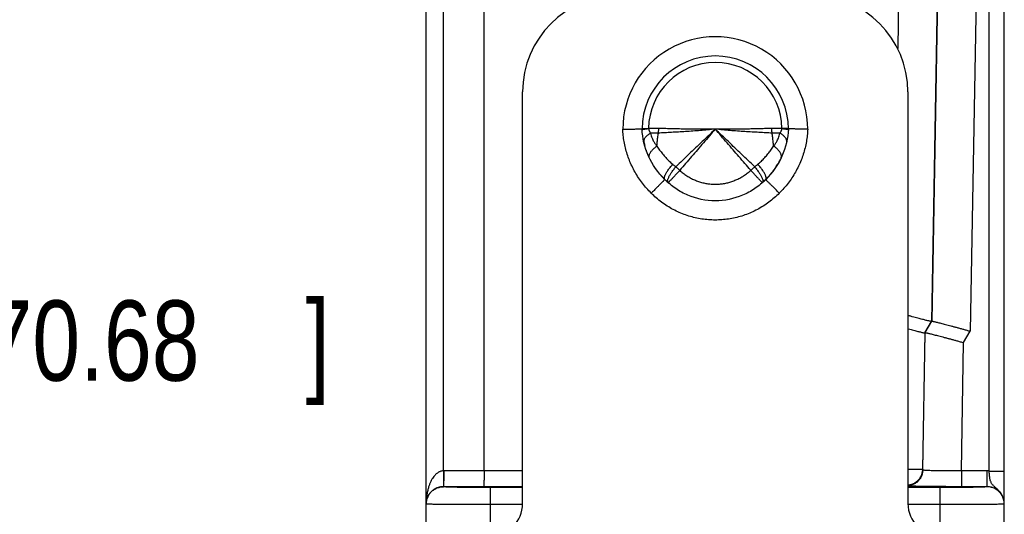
# Model space of a CAD drawing. Header units: inches. Extents: x 0.2 to 16.8, y 0.1 to 10.8.
# Tile 21 of 22: x 8.269 to 9.802, y 8.588 to 9.358. Entities that reach past the tile are written whole.
import ezdxf

# ---------------------------------------------------------------- set-up
doc = ezdxf.new("R2010")
doc.units = ezdxf.units.IN
doc.header["$LTSCALE"] = 0.935
doc.header["$MEASUREMENT"] = 0
doc.layers.get('0').update_dxf_attribs({"linetype": 'CONTINUOUS'})
doc.layers.add('DIMENSIONS', color=7, linetype='CONTINUOUS')
doc.styles.get("Standard").update_dxf_attribs({"font": 'txt', "width": 0.8})
doc.dimstyles.new('DIMSTYLE_1', dxfattribs={"dimtxt": 0.125, "dimasz": 0.18, "dimexe": 0.18, "dimexo": 0.0625, "dimgap": 0.09, "dimtad": 0, "dimtih": 1, "dimtoh": 1, "dimdec": 3, "dimzin": 4, "dimdsep": 46, "dimtxsty": 'STANDARD', "dimblk": '_FILLED', "dimblk1": '_FILLED', "dimblk2": '_FILLED', "dimcen": 0.09, "dimadec": 0, "dimazin": 0, "dimtp": 0.01, "dimtm": 0.01, "dimtfac": 1, "dimtdec": 3, "dimtofl": 0, "dimtmove": 0, "dimatfit": 3, "dimldrblk": '_FILLED', "dimfxl": 1, "dimtolj": 1, "dimtzin": 4, "dimarcsym": 0})

# ---------------------------------------------------------------- blocks, each defined once
blk = doc.blocks.new('_FILLED')
at = {"color": 0, "linetype": 'BYBLOCK'}
blk.add_solid([(0, 0), (-1, 0.1736), (-1, -0.1736)], dxfattribs=at)
blk = doc.blocks.new('*D5')
at = {"layer": 'DIMENSIONS', "color": 2, "linetype": 'CONTINUOUS'}
for p, q in [((8.9301, 10.2785), (8.0273, 10.2785)), ((8.1523, 10.2785), (8.1523, 8.9833)), ((8.1523, 7.4958), (8.1523, 8.7333)), ((8.9398, 7.4958), (8.0273, 7.4958))]:
    blk.add_line(p, q, dxfattribs=at)
at = {"layer": 'DIMENSIONS', "color": 2, "linetype": 'CONTINUOUS', "xscale": 0.18, "yscale": 0.18, "zscale": 0.18}
for p, rotation in [((8.1523, 10.2785), 90), ((8.1523, 7.4958), 270)]:
    blk.add_blockref('_FILLED', p, dxfattribs=dict(at, rotation=rotation))
at = {"layer": 'DIMENSIONS', "color": 2, "linetype": 'CONTINUOUS', "width": 0.8}
for s, p in [('2.783', (7.4898, 8.7958)), ('[', (8.1148, 8.7958)), ('70.68', (8.2148, 8.7958)), (']', (8.7148, 8.7958))]:
    blk.add_text(s, height=0.125, dxfattribs=at).set_placement(p)

msp = doc.modelspace()

# ---------------------------------------------------------------- linework, layer by layer
at = {"color": 7, "linetype": 'CONTINUOUS'}
for p, q in [((9.7787, 8.6552), (9.7787, 10.2785)), ((9.8023, 8.6038), (9.8023, 10.2549)), ((8.9023, 8.5703), (8.9023, 10.2515)), ((9.652, 10.2147), (9.6363, 9.3128)), ((9.712, 10.2147), (9.6888, 8.8881)), ((8.9291, 8.6553), (8.9291, 10.2048)), ((8.9923, 8.6553), (8.9923, 10.2048)), ((9.7124, 10.2049), (9.6894, 8.8885)), ((9.7724, 10.2048), (9.7492, 8.873)), ((9.0523, 8.6045), (9.0523, 9.2455)), ((9.6523, 9.2455), (9.6523, 8.6045)), ((9.6785, 8.8702), (9.6888, 8.8881)), ((9.6791, 8.8707), (9.6894, 8.8885)), ((9.6894, 8.8885), (9.6888, 8.8881)), ((9.6785, 8.8702), (9.6748, 8.6574)), ((9.6754, 8.6568), (9.6791, 8.8707)), ((9.6791, 8.8707), (9.6785, 8.8702)), ((9.7388, 8.8551), (9.7492, 8.873)), ((9.7354, 8.6553), (9.7388, 8.8551)), ((9.0523, 8.6553), (8.9295, 8.6553)), ((9.6754, 8.6568), (9.6748, 8.6574)), ((9.7753, 8.6553), (9.7354, 8.6553)), ((9.7354, 8.6553), (9.7354, 8.6308)), ((9.7753, 8.6553), (9.7753, 8.6307)), ((8.9293, 8.6307), (8.9293, 8.6308)), ((9.0523, 8.6308), (8.9293, 8.6308)), ((9.7753, 8.6308), (9.7354, 8.6308)), ((9.0023, 8.5695), (9.0023, 8.6294)), ((9.0523, 8.6294), (9.0023, 8.6294)), ((9.7023, 8.6294), (9.6523, 8.6294)), ((9.7023, 8.5695), (9.7023, 8.6294)), ((9.0522, 8.6029), (9.0023, 8.6029)), ((9.7023, 8.6029), (9.6524, 8.6029)), ((9.8023, 7.5956), (9.8023, 8.6037))]:
    msp.add_line(p, q, dxfattribs=at)
for centre, radius, start, end in [((9.2023, 9.2455), 0.15, 90, 180), ((9.5023, 9.2455), 0.15, 0, 90), ((9.3523, 9.1875), 0.1439, 359.9465, 180.0535), ((9.3523, 9.1875), 0.1139, 0.1866, 179.8134), ((9.3523, 9.1875), 0.1038, 0.6031, 179.3969), ((9.0023, 8.6045), 0.05, 270, 360), ((9.7023, 8.6045), 0.05, 180, 270)]:
    msp.add_arc(centre, radius, start, end, dxfattribs=at)
for points, knots in [([(9.2084, 9.1874), (9.2094, 9.1874), (9.2115, 9.1875), (9.2146, 9.1875), (9.2176, 9.1876), (9.2205, 9.1876), (9.2233, 9.1877), (9.226, 9.1877), (9.2284, 9.1877), (9.2306, 9.1878), (9.2326, 9.1878), (9.2343, 9.1878), (9.2357, 9.1879), (9.2368, 9.1879), (9.2376, 9.1879), (9.2381, 9.1879), (9.2384, 9.1879), (9.2384, 9.1879)], [0, 0, 0, 0, 0.104174, 0.207271, 0.30817, 0.405861, 0.499181, 0.586872, 0.668283, 0.742607, 0.808584, 0.865678, 0.913391, 0.950945, 0.978076, 0.994518, 1, 1, 1, 1]), ([(9.2526, 9.0878), (9.2501, 9.0902), (9.2454, 9.0953), (9.2388, 9.1033), (9.2328, 9.1117), (9.2274, 9.1205), (9.2226, 9.1296), (9.2185, 9.139), (9.2151, 9.1485), (9.2124, 9.1582), (9.2103, 9.168), (9.209, 9.1777), (9.2085, 9.1842), (9.2084, 9.1874)], [0, 0, 0, 0, 0.092619, 0.185695, 0.278766, 0.37138, 0.463307, 0.554697, 0.645642, 0.735918, 0.825248, 0.91336, 1, 1, 1, 1]), ([(9.2384, 9.1879), (9.2385, 9.1879), (9.2387, 9.188), (9.2392, 9.1881), (9.24, 9.1882), (9.2411, 9.1883), (9.2426, 9.1884), (9.2443, 9.1884), (9.2463, 9.1886), (9.2478, 9.1886), (9.2485, 9.1886)], [0, 0, 0, 0, 0.018131, 0.068103, 0.149979, 0.263381, 0.407131, 0.579205, 0.77764, 1, 1, 1, 1]), ([(9.2738, 9.109), (9.2633, 9.1194), (9.2459, 9.1442), (9.2389, 9.1735), (9.2384, 9.1879)], [0, 0, 0, 0, 0.499896, 1, 1, 1, 1]), ([(9.2385, 9.1868), (9.2385, 9.1868), (9.2387, 9.187), (9.2392, 9.1871), (9.24, 9.1873), (9.2412, 9.1875), (9.2426, 9.1877), (9.2443, 9.1879), (9.2464, 9.1881), (9.2478, 9.1883), (9.2485, 9.1883)], [0, 0, 0, 0, 0.01705, 0.068556, 0.151304, 0.264895, 0.408246, 0.579841, 0.777812, 1, 1, 1, 1]), ([(9.2485, 9.1886), (9.2485, 9.1886), (9.2485, 9.1885), (9.2485, 9.1884), (9.2485, 9.1884), (9.2485, 9.1883)], [0, 0, 0, 0, 0.333382, 0.66566, 1, 1, 1, 1]), ([(9.2644, 9.1884), (9.2626, 9.1884), (9.259, 9.1884), (9.2537, 9.1884), (9.2502, 9.1883), (9.2485, 9.1883)], [0, 0, 0, 0, 0.34346, 0.676953, 1, 1, 1, 1]), ([(9.2485, 9.1883), (9.2486, 9.188), (9.2487, 9.1874), (9.2489, 9.1865), (9.2492, 9.1855), (9.2497, 9.1844), (9.2502, 9.1834), (9.2509, 9.1823), (9.2514, 9.1816), (9.2517, 9.1813)], [0, 0, 0, 0, 0.116328, 0.240325, 0.372857, 0.514754, 0.666732, 0.828762, 1, 1, 1, 1]), ([(9.2638, 9.1812), (9.2639, 9.182), (9.2641, 9.1836), (9.2643, 9.186), (9.2644, 9.1876), (9.2644, 9.1884)], [0, 0, 0, 0, 0.330815, 0.664654, 1, 1, 1, 1]), ([(9.3523, 9.1875), (9.3484, 9.1871), (9.3407, 9.1863), (9.3292, 9.1853), (9.3177, 9.1844), (9.3063, 9.1837), (9.2952, 9.183), (9.2844, 9.1824), (9.2739, 9.1818), (9.2671, 9.1814), (9.2638, 9.1812)], [0, 0, 0, 0, 0.131421, 0.262394, 0.392679, 0.521306, 0.647266, 0.769624, 0.887492, 1, 1, 1, 1]), ([(9.3523, 9.1875), (9.3489, 9.1874), (9.342, 9.1873), (9.3318, 9.1872), (9.3216, 9.1873), (9.3115, 9.1874), (9.3016, 9.1876), (9.2919, 9.1879), (9.2824, 9.1881), (9.2733, 9.1883), (9.2673, 9.1884), (9.2644, 9.1884)], [0, 0, 0, 0, 0.116874, 0.233328, 0.349376, 0.464369, 0.577599, 0.688393, 0.796128, 0.900197, 1, 1, 1, 1]), ([(9.3523, 9.1875), (9.3455, 9.181), (9.3318, 9.168), (9.3114, 9.1485), (9.2977, 9.1354), (9.2909, 9.1289)], [0, 0, 0, 0, 0.332578, 0.666952, 1, 1, 1, 1]), ([(9.3523, 9.1875), (9.3462, 9.1804), (9.3339, 9.1661), (9.3154, 9.1448), (9.3031, 9.1305), (9.297, 9.1234)], [0, 0, 0, 0, 0.333463, 0.667207, 1, 1, 1, 1]), ([(9.4402, 9.1884), (9.4373, 9.1884), (9.4313, 9.1883), (9.4222, 9.1881), (9.4127, 9.1879), (9.403, 9.1876), (9.3931, 9.1874), (9.383, 9.1873), (9.3728, 9.1872), (9.3626, 9.1873), (9.3557, 9.1874), (9.3523, 9.1875)], [0, 0, 0, 0, 0.099802, 0.203872, 0.311607, 0.422401, 0.535631, 0.650624, 0.766672, 0.883126, 1, 1, 1, 1]), ([(9.4137, 9.1289), (9.4069, 9.1354), (9.3932, 9.1485), (9.3728, 9.168), (9.3591, 9.181), (9.3523, 9.1875)], [0, 0, 0, 0, 0.333054, 0.667434, 1, 1, 1, 1]), ([(9.4408, 9.1812), (9.4375, 9.1814), (9.4307, 9.1818), (9.4202, 9.1824), (9.4094, 9.183), (9.3983, 9.1837), (9.3869, 9.1844), (9.3754, 9.1853), (9.3639, 9.1863), (9.3562, 9.1871), (9.3523, 9.1875)], [0, 0, 0, 0, 0.112508, 0.230376, 0.352734, 0.478694, 0.60732, 0.737605, 0.868579, 1, 1, 1, 1]), ([(9.4076, 9.1234), (9.4015, 9.1305), (9.3892, 9.1448), (9.3707, 9.1661), (9.3584, 9.1804), (9.3523, 9.1875)], [0, 0, 0, 0, 0.332793, 0.666537, 1, 1, 1, 1]), ([(9.4662, 9.1879), (9.4657, 9.1735), (9.4587, 9.1442), (9.4413, 9.1194), (9.4308, 9.109)], [0, 0, 0, 0, 0.500104, 1, 1, 1, 1]), ([(9.4561, 9.1883), (9.4544, 9.1883), (9.4509, 9.1884), (9.4456, 9.1884), (9.442, 9.1884), (9.4402, 9.1884)], [0, 0, 0, 0, 0.323187, 0.656742, 1, 1, 1, 1]), ([(9.4408, 9.1812), (9.4407, 9.182), (9.4405, 9.1836), (9.4403, 9.186), (9.4402, 9.1876), (9.4402, 9.1884)], [0, 0, 0, 0, 0.33084, 0.664667, 1, 1, 1, 1]), ([(9.4962, 9.1874), (9.4961, 9.1842), (9.4956, 9.1777), (9.4943, 9.168), (9.4922, 9.1582), (9.4895, 9.1485), (9.4861, 9.1389), (9.4819, 9.1295), (9.4772, 9.1205), (9.4718, 9.1117), (9.4658, 9.1033), (9.4592, 9.0953), (9.4545, 9.0902), (9.452, 9.0878)], [0, 0, 0, 0, 0.086375, 0.174605, 0.264256, 0.354872, 0.445989, 0.537461, 0.629394, 0.72179, 0.814483, 0.907281, 1, 1, 1, 1]), ([(9.4529, 9.1813), (9.4532, 9.1816), (9.4537, 9.1823), (9.4544, 9.1834), (9.4549, 9.1844), (9.4554, 9.1855), (9.4557, 9.1865), (9.4559, 9.1874), (9.456, 9.188), (9.4561, 9.1883)], [0, 0, 0, 0, 0.171262, 0.333251, 0.485184, 0.62707, 0.759541, 0.883571, 1, 1, 1, 1]), ([(9.4561, 9.1883), (9.4561, 9.1884), (9.4561, 9.1884), (9.4561, 9.1885), (9.4561, 9.1886), (9.4561, 9.1886)], [0, 0, 0, 0, 0.331831, 0.667344, 1, 1, 1, 1]), ([(9.4662, 9.1879), (9.4661, 9.1879), (9.4659, 9.188), (9.4654, 9.1881), (9.4646, 9.1882), (9.4635, 9.1883), (9.462, 9.1884), (9.4603, 9.1885), (9.4583, 9.1886), (9.4568, 9.1886), (9.4561, 9.1886)], [0, 0, 0, 0, 0.017607, 0.067649, 0.149592, 0.263063, 0.40689, 0.579058, 0.777671, 1, 1, 1, 1]), ([(9.4561, 9.1883), (9.4568, 9.1883), (9.4582, 9.1881), (9.4603, 9.1879), (9.462, 9.1877), (9.4634, 9.1875), (9.4646, 9.1873), (9.4654, 9.1871), (9.4659, 9.187), (9.4661, 9.1868), (9.4661, 9.1868)], [0, 0, 0, 0, 0.222171, 0.420142, 0.591731, 0.735065, 0.848631, 0.931345, 0.982811, 1, 1, 1, 1]), ([(9.4962, 9.1874), (9.4952, 9.1874), (9.4931, 9.1873), (9.49, 9.1875), (9.487, 9.1875), (9.4841, 9.1876), (9.4813, 9.1876), (9.4787, 9.1877), (9.4762, 9.1877), (9.474, 9.1878), (9.472, 9.1878), (9.4703, 9.1878), (9.4689, 9.1879), (9.4678, 9.1879), (9.467, 9.1879), (9.4665, 9.1879), (9.4662, 9.1879), (9.4662, 9.1879)], [0, 0, 0, 0, 0.104121, 0.207185, 0.308054, 0.405736, 0.499067, 0.586775, 0.668204, 0.742544, 0.808537, 0.865644, 0.913369, 0.950933, 0.97807, 0.994517, 1, 1, 1, 1]), ([(9.2517, 9.1813), (9.2509, 9.1808), (9.2494, 9.1799), (9.2473, 9.1784), (9.2454, 9.1768), (9.2439, 9.1753), (9.2426, 9.1736), (9.2417, 9.172), (9.2411, 9.1704), (9.2409, 9.1691), (9.241, 9.1683), (9.241, 9.168)], [0, 0, 0, 0, 0.154796, 0.300018, 0.434796, 0.558629, 0.671471, 0.773869, 0.867134, 0.95349, 1, 1, 1, 1]), ([(9.2517, 9.1813), (9.252, 9.1799), (9.2526, 9.1773), (9.2538, 9.1738), (9.2551, 9.1708), (9.2564, 9.1682), (9.2577, 9.166), (9.259, 9.1641), (9.2603, 9.1625), (9.2612, 9.1616), (9.2616, 9.1612)], [0, 0, 0, 0, 0.187397, 0.350404, 0.493319, 0.619486, 0.731639, 0.831645, 0.920802, 1, 1, 1, 1]), ([(9.2638, 9.1812), (9.2626, 9.1811), (9.2599, 9.181), (9.2559, 9.181), (9.2531, 9.1812), (9.2517, 9.1813)], [0, 0, 0, 0, 0.313578, 0.647858, 1, 1, 1, 1]), ([(9.2616, 9.1612), (9.2617, 9.1635), (9.2621, 9.1679), (9.2628, 9.1745), (9.2634, 9.179), (9.2638, 9.1812)], [0, 0, 0, 0, 0.330776, 0.664202, 1, 1, 1, 1]), ([(9.4529, 9.1813), (9.4515, 9.1812), (9.4487, 9.181), (9.4447, 9.181), (9.442, 9.1811), (9.4408, 9.1812)], [0, 0, 0, 0, 0.352128, 0.686402, 1, 1, 1, 1]), ([(9.443, 9.1612), (9.4429, 9.1635), (9.4425, 9.1679), (9.4418, 9.1745), (9.4412, 9.179), (9.4408, 9.1812)], [0, 0, 0, 0, 0.330776, 0.664201, 1, 1, 1, 1]), ([(9.443, 9.1612), (9.4434, 9.1616), (9.4443, 9.1625), (9.4456, 9.1641), (9.4469, 9.166), (9.4482, 9.1682), (9.4495, 9.1708), (9.4508, 9.1738), (9.452, 9.1773), (9.4526, 9.1799), (9.4529, 9.1813)], [0, 0, 0, 0, 0.079122, 0.168224, 0.268212, 0.38037, 0.506553, 0.649497, 0.812549, 1, 1, 1, 1]), ([(9.4636, 9.168), (9.4636, 9.1683), (9.4637, 9.1691), (9.4635, 9.1704), (9.4629, 9.172), (9.462, 9.1736), (9.4607, 9.1753), (9.4592, 9.1768), (9.4573, 9.1784), (9.4552, 9.1799), (9.4537, 9.1808), (9.4529, 9.1813)], [0, 0, 0, 0, 0.046391, 0.13275, 0.226019, 0.328423, 0.441274, 0.56512, 0.699914, 0.845153, 1, 1, 1, 1]), ([(9.2495, 9.1432), (9.2495, 9.1435), (9.2493, 9.1442), (9.2492, 9.1454), (9.2494, 9.147), (9.25, 9.1486), (9.2508, 9.1504), (9.252, 9.1522), (9.2534, 9.154), (9.2551, 9.1558), (9.2571, 9.1577), (9.2593, 9.1595), (9.2608, 9.1607), (9.2616, 9.1612)], [0, 0, 0, 0, 0.032606, 0.095103, 0.163275, 0.238881, 0.322926, 0.415804, 0.517451, 0.627458, 0.745157, 0.869674, 1, 1, 1, 1]), ([(9.2616, 9.1612), (9.2629, 9.1591), (9.2657, 9.1549), (9.2702, 9.1489), (9.2752, 9.1432), (9.2805, 9.1377), (9.2842, 9.1344), (9.2862, 9.1328)], [0, 0, 0, 0, 0.197404, 0.397124, 0.598371, 0.799847, 1, 1, 1, 1]), ([(9.4184, 9.1328), (9.4204, 9.1344), (9.4241, 9.1377), (9.4294, 9.1432), (9.4344, 9.1489), (9.4389, 9.1549), (9.4417, 9.1591), (9.443, 9.1612)], [0, 0, 0, 0, 0.200283, 0.401631, 0.602806, 0.802643, 1, 1, 1, 1]), ([(9.4551, 9.1432), (9.4551, 9.1435), (9.4553, 9.1442), (9.4554, 9.1454), (9.4552, 9.147), (9.4546, 9.1486), (9.4538, 9.1504), (9.4526, 9.1522), (9.4512, 9.154), (9.4495, 9.1558), (9.4475, 9.1577), (9.4453, 9.1595), (9.4438, 9.1607), (9.443, 9.1612)], [0, 0, 0, 0, 0.032788, 0.09528, 0.163445, 0.239045, 0.323081, 0.415946, 0.517577, 0.627567, 0.745244, 0.869738, 1, 1, 1, 1]), ([(9.2738, 9.109), (9.2736, 9.1093), (9.2732, 9.1098), (9.273, 9.1108), (9.273, 9.1121), (9.2733, 9.1135), (9.2739, 9.1152), (9.2747, 9.117), (9.2757, 9.119), (9.277, 9.1211), (9.2785, 9.1233), (9.2802, 9.1256), (9.282, 9.128), (9.284, 9.1304), (9.2854, 9.132), (9.2862, 9.1328)], [0, 0, 0, 0, 0.032144, 0.068666, 0.112486, 0.165098, 0.227044, 0.298291, 0.378447, 0.466869, 0.562733, 0.665084, 0.772857, 0.884902, 1, 1, 1, 1]), ([(9.2786, 9.1045), (9.2785, 9.1046), (9.2783, 9.105), (9.2781, 9.1058), (9.2781, 9.1069), (9.2783, 9.1082), (9.2787, 9.1097), (9.2794, 9.1114), (9.2802, 9.1132), (9.2813, 9.1152), (9.2825, 9.1173), (9.2839, 9.1196), (9.2855, 9.1218), (9.2872, 9.1242), (9.289, 9.1266), (9.2903, 9.1281), (9.2909, 9.1289)], [0, 0, 0, 0, 0.016485, 0.048391, 0.087029, 0.133715, 0.18893, 0.252671, 0.324633, 0.404307, 0.491031, 0.58402, 0.682396, 0.785203, 0.891424, 1, 1, 1, 1]), ([(9.297, 9.1234), (9.2963, 9.1227), (9.295, 9.1212), (9.293, 9.119), (9.291, 9.1168), (9.2892, 9.1148), (9.2874, 9.1129), (9.2858, 9.1112), (9.2843, 9.1096), (9.283, 9.1082), (9.2818, 9.107), (9.2808, 9.106), (9.2801, 9.1052), (9.2795, 9.1046), (9.2791, 9.1044), (9.2789, 9.1042), (9.2789, 9.1042)], [0, 0, 0, 0, 0.115938, 0.229321, 0.338869, 0.443364, 0.541657, 0.632675, 0.715438, 0.789061, 0.852755, 0.905836, 0.947743, 0.978053, 0.996508, 1, 1, 1, 1]), ([(9.2862, 9.1328), (9.2867, 9.1323), (9.2877, 9.1314), (9.2893, 9.1301), (9.2904, 9.1293), (9.2909, 9.1289)], [0, 0, 0, 0, 0.337589, 0.670962, 1, 1, 1, 1]), ([(9.2909, 9.1289), (9.2916, 9.1283), (9.2929, 9.1271), (9.2949, 9.1252), (9.2963, 9.124), (9.297, 9.1234)], [0, 0, 0, 0, 0.329426, 0.663702, 1, 1, 1, 1]), ([(9.297, 9.1234), (9.2987, 9.1219), (9.3023, 9.1189), (9.308, 9.1148), (9.3139, 9.1113), (9.32, 9.1084), (9.3262, 9.1059), (9.3327, 9.104), (9.3392, 9.1027), (9.3457, 9.1019), (9.3523, 9.1016), (9.3588, 9.1019), (9.3654, 9.1027), (9.3719, 9.104), (9.3783, 9.1059), (9.3846, 9.1084), (9.3907, 9.1113), (9.3966, 9.1148), (9.4023, 9.1189), (9.4059, 9.1219), (9.4076, 9.1234)], [0, 0, 0, 0, 0.057995, 0.11551, 0.171763, 0.227016, 0.281982, 0.337107, 0.391982, 0.446235, 0.499971, 0.553664, 0.607931, 0.662798, 0.717913, 0.772933, 0.8282, 0.884477, 0.941995, 1, 1, 1, 1]), ([(9.4076, 9.1234), (9.4083, 9.124), (9.4097, 9.1252), (9.4117, 9.1271), (9.413, 9.1283), (9.4137, 9.1289)], [0, 0, 0, 0, 0.336298, 0.670574, 1, 1, 1, 1]), ([(9.4257, 9.1042), (9.4257, 9.1042), (9.4255, 9.1044), (9.4251, 9.1046), (9.4245, 9.1052), (9.4238, 9.106), (9.4228, 9.107), (9.4216, 9.1082), (9.4203, 9.1096), (9.4188, 9.1112), (9.4172, 9.1129), (9.4154, 9.1148), (9.4136, 9.1168), (9.4116, 9.119), (9.4096, 9.1212), (9.4083, 9.1227), (9.4076, 9.1234)], [0, 0, 0, 0, 0.003491, 0.021946, 0.052256, 0.094162, 0.147243, 0.210937, 0.28456, 0.367323, 0.458342, 0.556635, 0.66113, 0.770679, 0.884061, 1, 1, 1, 1]), ([(9.4137, 9.1289), (9.4142, 9.1293), (9.4153, 9.1302), (9.4169, 9.1314), (9.4179, 9.1323), (9.4184, 9.1328)], [0, 0, 0, 0, 0.334697, 0.668083, 1, 1, 1, 1]), ([(9.4137, 9.1289), (9.4143, 9.1281), (9.4156, 9.1266), (9.4174, 9.1242), (9.4191, 9.1218), (9.4207, 9.1196), (9.4221, 9.1173), (9.4233, 9.1152), (9.4244, 9.1132), (9.4252, 9.1114), (9.4259, 9.1097), (9.4263, 9.1082), (9.4265, 9.1069), (9.4265, 9.1058), (9.4263, 9.105), (9.4261, 9.1046), (9.426, 9.1045)], [0, 0, 0, 0, 0.108574, 0.214795, 0.3176, 0.415975, 0.508963, 0.595685, 0.675359, 0.74732, 0.811061, 0.866276, 0.912963, 0.951602, 0.983511, 1, 1, 1, 1]), ([(9.4308, 9.109), (9.431, 9.1092), (9.4314, 9.1098), (9.4316, 9.1108), (9.4316, 9.1121), (9.4312, 9.1135), (9.4307, 9.1152), (9.4299, 9.117), (9.4288, 9.119), (9.4276, 9.1211), (9.4261, 9.1233), (9.4244, 9.1256), (9.4226, 9.128), (9.4206, 9.1304), (9.4192, 9.132), (9.4184, 9.1328)], [0, 0, 0, 0, 0.03179, 0.068061, 0.111752, 0.164333, 0.226307, 0.29759, 0.377779, 0.466256, 0.562222, 0.664708, 0.772629, 0.884807, 1, 1, 1, 1]), ([(9.2738, 9.109), (9.2738, 9.109), (9.2735, 9.1088), (9.2733, 9.1085), (9.2726, 9.1079), (9.2719, 9.1071), (9.2709, 9.1061), (9.2697, 9.1049), (9.2683, 9.1035), (9.2667, 9.1019), (9.265, 9.1002), (9.2632, 9.0984), (9.2612, 9.0964), (9.2591, 9.0943), (9.257, 9.0922), (9.2548, 9.09), (9.2533, 9.0885), (9.2526, 9.0878)], [0, 0, 0, 0, 0.005485, 0.02186, 0.048951, 0.086461, 0.133979, 0.190986, 0.256856, 0.330869, 0.412214, 0.499999, 0.593262, 0.690982, 0.792088, 0.895471, 1, 1, 1, 1]), ([(9.4308, 9.109), (9.4257, 9.1039), (9.4143, 9.0944), (9.3887, 9.0804), (9.3523, 9.0729), (9.3159, 9.0804), (9.2903, 9.0944), (9.2789, 9.1039), (9.2738, 9.109)], [0, 0, 0, 0, 0.125422, 0.250581, 0.5, 0.749419, 0.874578, 1, 1, 1, 1]), ([(9.452, 9.0878), (9.4513, 9.0885), (9.4498, 9.09), (9.4476, 9.0922), (9.4455, 9.0944), (9.4434, 9.0964), (9.4415, 9.0984), (9.4396, 9.1003), (9.4379, 9.102), (9.4363, 9.1035), (9.4349, 9.1049), (9.4337, 9.1061), (9.4327, 9.1072), (9.4319, 9.1079), (9.4314, 9.1086), (9.431, 9.1087), (9.4309, 9.1091), (9.4308, 9.109)], [0, 0, 0, 0, 0.104528, 0.207911, 0.309016, 0.406736, 0.499999, 0.587785, 0.66913, 0.743143, 0.809015, 0.866021, 0.91354, 0.951049, 0.97814, 0.994515, 1, 1, 1, 1]), ([(9.452, 9.0878), (9.4495, 9.0853), (9.4443, 9.0804), (9.4359, 9.0737), (9.4271, 9.0676), (9.4179, 9.0623), (9.4084, 9.0576), (9.3986, 9.0537), (9.3885, 9.0506), (9.3783, 9.0482), (9.3679, 9.0467), (9.3575, 9.0459), (9.3471, 9.0459), (9.3367, 9.0467), (9.3263, 9.0482), (9.3161, 9.0506), (9.3061, 9.0537), (9.2962, 9.0576), (9.2867, 9.0622), (9.2775, 9.0676), (9.2687, 9.0737), (9.2603, 9.0804), (9.2551, 9.0853), (9.2526, 9.0878)], [0, 0, 0, 0, 0.048404, 0.096659, 0.144752, 0.192641, 0.240292, 0.287748, 0.335103, 0.382389, 0.429529, 0.476468, 0.523344, 0.570348, 0.617526, 0.664782, 0.712081, 0.759528, 0.80723, 0.855179, 0.903312, 0.951593, 1, 1, 1, 1]), ([(9.6888, 8.8881), (9.6887, 8.888), (9.6884, 8.8881), (9.6877, 8.8882), (9.6865, 8.8885), (9.6849, 8.8888), (9.683, 8.8893), (9.6806, 8.8898), (9.6778, 8.8905), (9.6747, 8.8913), (9.6713, 8.8922), (9.6675, 8.8932), (9.6634, 8.8943), (9.659, 8.8955), (9.6553, 8.8965), (9.653, 8.8971), (9.6523, 8.8973)], [0, 0, 0, 0, 0.008005, 0.027598, 0.058766, 0.101355, 0.155313, 0.220175, 0.295542, 0.381272, 0.476551, 0.580712, 0.693454, 0.813622, 0.94032, 1, 1, 1, 1]), ([(9.6523, 8.8766), (9.6526, 8.8766), (9.6542, 8.8761), (9.6571, 8.8754), (9.6609, 8.8744), (9.6644, 8.8735), (9.6675, 8.8727), (9.6703, 8.872), (9.6727, 8.8714), (9.6746, 8.8709), (9.6762, 8.8706), (9.6774, 8.8703), (9.678, 8.8703), (9.6784, 8.8702), (9.6785, 8.8702)], [0, 0, 0, 0, 0.032399, 0.189712, 0.335051, 0.467998, 0.587619, 0.692783, 0.783286, 0.858576, 0.918001, 0.961491, 0.98883, 1, 1, 1, 1]), ([(9.6894, 8.8885), (9.6895, 8.8886), (9.6899, 8.8885), (9.6906, 8.8884), (9.6918, 8.8882), (9.6933, 8.8878), (9.6953, 8.8873), (9.6977, 8.8868), (9.7004, 8.8861), (9.7035, 8.8853), (9.707, 8.8844), (9.7108, 8.8834), (9.7149, 8.8823), (9.7193, 8.8812), (9.7239, 8.8799), (9.7287, 8.8786), (9.7337, 8.8773), (9.7388, 8.8759), (9.7439, 8.8744), (9.7474, 8.8735), (9.7492, 8.873)], [0, 0, 0, 0, 0.004887, 0.016848, 0.035876, 0.061876, 0.094817, 0.134414, 0.180425, 0.232762, 0.290929, 0.354518, 0.423345, 0.496706, 0.574053, 0.655054, 0.738779, 0.824546, 0.911912, 1, 1, 1, 1]), ([(9.6791, 8.8707), (9.6792, 8.8707), (9.6796, 8.8706), (9.6803, 8.8706), (9.6815, 8.8703), (9.683, 8.87), (9.685, 8.8695), (9.6874, 8.8689), (9.6901, 8.8682), (9.6932, 8.8674), (9.6967, 8.8665), (9.7005, 8.8655), (9.7046, 8.8645), (9.709, 8.8633), (9.7136, 8.8621), (9.7184, 8.8608), (9.7233, 8.8594), (9.7284, 8.858), (9.7336, 8.8566), (9.7371, 8.8556), (9.7388, 8.8551)], [0, 0, 0, 0, 0.004887, 0.016848, 0.035876, 0.061876, 0.094817, 0.134414, 0.180425, 0.232762, 0.290929, 0.354518, 0.423345, 0.496706, 0.574053, 0.655054, 0.738779, 0.824546, 0.911912, 1, 1, 1, 1]), ([(8.9291, 8.6553), (8.9285, 8.6553), (8.9275, 8.6553), (8.9258, 8.655), (8.9242, 8.6545), (8.9224, 8.6537), (8.9206, 8.6527), (8.9188, 8.6514), (8.9169, 8.6497), (8.915, 8.6477), (8.913, 8.6452), (8.9111, 8.6422), (8.9093, 8.6388), (8.9075, 8.6348), (8.9059, 8.6302), (8.9045, 8.6248), (8.9033, 8.6187), (8.9025, 8.6119), (8.9023, 8.6072), (8.9023, 8.6047)], [0, 0, 0, 0, 0.025759, 0.052063, 0.07976, 0.109662, 0.142505, 0.178879, 0.219301, 0.264338, 0.314506, 0.370529, 0.433156, 0.50317, 0.581466, 0.669805, 0.769711, 0.880226, 1, 1, 1, 1]), ([(8.9291, 8.6553), (8.9291, 8.6545), (8.9291, 8.6528), (8.9291, 8.6502), (8.9291, 8.6477), (8.9291, 8.6453), (8.9291, 8.643), (8.9291, 8.6408), (8.9291, 8.6388), (8.9291, 8.637), (8.9291, 8.6354), (8.9291, 8.6344), (8.9291, 8.634)], [0, 0, 0, 0, 0.121639, 0.241734, 0.358979, 0.472098, 0.57986, 0.681092, 0.774693, 0.859644, 0.935022, 1, 1, 1, 1]), ([(8.9295, 8.6553), (8.9295, 8.6545), (8.9295, 8.6528), (8.9295, 8.6502), (8.9295, 8.6477), (8.9295, 8.6453), (8.9295, 8.643), (8.9295, 8.6408), (8.9295, 8.6388), (8.9294, 8.637), (8.9293, 8.6354), (8.9292, 8.6344), (8.9291, 8.634)], [0, 0, 0, 0, 0.121128, 0.241071, 0.35842, 0.471786, 0.579831, 0.681286, 0.774981, 0.859896, 0.935142, 1, 1, 1, 1]), ([(8.9295, 8.6553), (8.9295, 8.6553), (8.9294, 8.6553), (8.9292, 8.6553), (8.9291, 8.6553), (8.9291, 8.6553)], [0, 0, 0, 0, 0.333303, 0.666636, 1, 1, 1, 1]), ([(8.9923, 8.6553), (8.9923, 8.6544), (8.9923, 8.6526), (8.9923, 8.6499), (8.9923, 8.6473), (8.9923, 8.6448), (8.9923, 8.6424), (8.9923, 8.6402), (8.9922, 8.6382), (8.9922, 8.6363), (8.9922, 8.6347), (8.9922, 8.6334), (8.9922, 8.6323), (8.9921, 8.6316), (8.9921, 8.6311), (8.9921, 8.6308), (8.9921, 8.6308)], [0, 0, 0, 0, 0.111437, 0.221315, 0.32831, 0.431135, 0.528549, 0.61938, 0.702533, 0.777005, 0.841887, 0.896396, 0.939882, 0.971846, 0.991941, 1, 1, 1, 1]), ([(9.6748, 8.6574), (9.6747, 8.6574), (9.6743, 8.6574), (9.6736, 8.6575), (9.6724, 8.6575), (9.6708, 8.6575), (9.6687, 8.6575), (9.6663, 8.6576), (9.6635, 8.6576), (9.6603, 8.6576), (9.6568, 8.6577), (9.6541, 8.6577), (9.6525, 8.6577), (9.6523, 8.6577)], [0, 0, 0, 0, 0.013886, 0.047549, 0.10074, 0.173046, 0.263896, 0.372572, 0.498219, 0.639866, 0.796466, 0.966947, 1, 1, 1, 1]), ([(9.6748, 8.6574), (9.6748, 8.6565), (9.6746, 8.6546), (9.6741, 8.6519), (9.6733, 8.6493), (9.6722, 8.6467), (9.6709, 8.6443), (9.6692, 8.642), (9.6674, 8.64), (9.6653, 8.6382), (9.663, 8.6366), (9.6606, 8.6352), (9.658, 8.6342), (9.6553, 8.6334), (9.6534, 8.6331), (9.6524, 8.633), (9.6523, 8.633)], [0, 0, 0, 0, 0.07634, 0.152683, 0.229028, 0.305375, 0.381723, 0.458073, 0.534423, 0.610773, 0.687123, 0.763471, 0.839818, 0.916162, 0.992504, 1, 1, 1, 1]), ([(9.6754, 8.6568), (9.6754, 8.6559), (9.6752, 8.654), (9.6747, 8.6513), (9.6739, 8.6486), (9.6728, 8.6461), (9.6715, 8.6437), (9.6698, 8.6414), (9.668, 8.6394), (9.6659, 8.6375), (9.6636, 8.6359), (9.6612, 8.6346), (9.6586, 8.6336), (9.6559, 8.6328), (9.6538, 8.6324), (9.6526, 8.6323), (9.6523, 8.6323)], [0, 0, 0, 0, 0.075088, 0.150179, 0.225272, 0.300367, 0.375464, 0.450562, 0.52566, 0.600759, 0.675857, 0.750954, 0.826049, 0.901143, 0.976235, 1, 1, 1, 1]), ([(9.7354, 8.6553), (9.7336, 8.6553), (9.7302, 8.6553), (9.7251, 8.6553), (9.72, 8.6553), (9.7151, 8.6553), (9.7103, 8.6553), (9.7057, 8.6554), (9.7014, 8.6554), (9.6973, 8.6555), (9.6934, 8.6556), (9.6899, 8.6557), (9.6867, 8.6558), (9.6839, 8.6559), (9.6815, 8.656), (9.6794, 8.6562), (9.6778, 8.6563), (9.6766, 8.6564), (9.6759, 8.6566), (9.6755, 8.6567), (9.6754, 8.6568)], [0, 0, 0, 0, 0.086134, 0.171609, 0.255794, 0.338069, 0.417819, 0.494457, 0.567416, 0.636156, 0.700169, 0.75898, 0.812152, 0.859293, 0.900052, 0.934132, 0.961285, 0.981328, 0.99417, 1, 1, 1, 1]), ([(9.7787, 8.6552), (9.7783, 8.6553), (9.7776, 8.6553), (9.7764, 8.6553), (9.7757, 8.6553), (9.7753, 8.6553)], [0, 0, 0, 0, 0.33319, 0.66649, 1, 1, 1, 1]), ([(9.8022, 8.6066), (9.8021, 8.6067), (9.802, 8.6078), (9.8017, 8.61), (9.8008, 8.613), (9.7997, 8.616), (9.7981, 8.6189), (9.7962, 8.6217), (9.794, 8.6243), (9.7917, 8.6267), (9.7896, 8.6286), (9.7877, 8.6302), (9.7861, 8.6317), (9.7847, 8.633), (9.7835, 8.6344), (9.7825, 8.6359), (9.7816, 8.6377), (9.7808, 8.6397), (9.7802, 8.642), (9.7797, 8.6445), (9.7794, 8.6471), (9.7791, 8.6497), (9.7789, 8.6525), (9.7787, 8.6543), (9.7787, 8.6552)], [0, 0, 0, 0, 0.004337, 0.059514, 0.114993, 0.171854, 0.23105, 0.292695, 0.35445, 0.41336, 0.466121, 0.510517, 0.547831, 0.580928, 0.612806, 0.645372, 0.680461, 0.719078, 0.76145, 0.806706, 0.853467, 0.901378, 0.950287, 1, 1, 1, 1]), ([(9.7787, 8.6552), (9.7796, 8.6552), (9.7813, 8.6552), (9.7839, 8.6552), (9.7864, 8.6552), (9.7889, 8.6552), (9.7912, 8.6552), (9.7933, 8.6551), (9.7953, 8.6551), (9.7971, 8.6551), (9.7986, 8.655), (9.7999, 8.655), (9.8009, 8.655), (9.8017, 8.6549), (9.802, 8.6548), (9.8023, 8.6549), (9.8023, 8.6548)], [0, 0, 0, 0, 0.111896, 0.222389, 0.330086, 0.433634, 0.531731, 0.623143, 0.706723, 0.781419, 0.846294, 0.900535, 0.943463, 0.974547, 0.993419, 1, 1, 1, 1]), ([(8.9293, 8.6308), (8.9288, 8.6308), (8.9277, 8.6308), (8.926, 8.6306), (8.9243, 8.6304), (8.9225, 8.63), (8.9207, 8.6295), (8.9189, 8.6288), (8.9169, 8.6279), (8.915, 8.6269), (8.9131, 8.6256), (8.9112, 8.6241), (8.9093, 8.6223), (8.9076, 8.6203), (8.9059, 8.6179), (8.9045, 8.6151), (8.9033, 8.612), (8.9025, 8.6085), (8.9023, 8.606), (8.9023, 8.6047)], [0, 0, 0, 0, 0.039241, 0.078818, 0.119852, 0.162865, 0.208212, 0.255854, 0.305636, 0.358065, 0.413189, 0.471185, 0.532469, 0.597206, 0.666017, 0.740108, 0.820713, 0.907387, 1, 1, 1, 1]), ([(8.9023, 8.6047), (8.9023, 8.6053), (8.9024, 8.6068), (8.9028, 8.6093), (8.9036, 8.6121), (8.9046, 8.6147), (8.9059, 8.6172), (8.9074, 8.6196), (8.9092, 8.6218), (8.9112, 8.6238), (8.9134, 8.6256), (8.9158, 8.6271), (8.9183, 8.6284), (8.9209, 8.6294), (8.9237, 8.6302), (8.9265, 8.6306), (8.9284, 8.6307), (8.9293, 8.6307)], [0, 0, 0, 0, 0.044775, 0.113001, 0.181226, 0.249452, 0.317679, 0.385907, 0.454136, 0.522366, 0.590597, 0.65883, 0.727063, 0.795296, 0.863531, 0.931765, 1, 1, 1, 1]), ([(8.9291, 8.634), (8.9291, 8.6336), (8.9294, 8.6329), (8.9294, 8.632), (8.9293, 8.6315), (8.9297, 8.6309), (8.9293, 8.6309), (8.9293, 8.6308)], [0, 0, 0, 0, 0.340708, 0.604375, 0.795161, 0.914318, 1, 1, 1, 1]), ([(9.0023, 8.6294), (9.0003, 8.6294), (8.9963, 8.6294), (8.9904, 8.6294), (8.9845, 8.6295), (8.9787, 8.6295), (8.9731, 8.6295), (8.9677, 8.6296), (8.9625, 8.6296), (8.9576, 8.6297), (8.953, 8.6298), (8.9487, 8.6298), (8.9448, 8.6299), (8.9413, 8.63), (8.9382, 8.6301), (8.9356, 8.6302), (8.9334, 8.6303), (8.9317, 8.6304), (8.9304, 8.6304), (8.9298, 8.6306), (8.9293, 8.6306), (8.9293, 8.6307)], [0, 0, 0, 0, 0.081476, 0.163022, 0.243876, 0.323302, 0.400578, 0.475023, 0.546139, 0.613515, 0.676723, 0.735315, 0.788842, 0.83691, 0.87926, 0.915632, 0.945732, 0.969316, 0.986213, 0.996364, 1, 1, 1, 1]), ([(9.7354, 8.6308), (9.7331, 8.6308), (9.7285, 8.6308), (9.7216, 8.6308), (9.7148, 8.6308), (9.7081, 8.6309), (9.7017, 8.6309), (9.6954, 8.631), (9.6894, 8.631), (9.6838, 8.6311), (9.6784, 8.6312), (9.6735, 8.6312), (9.669, 8.6313), (9.6649, 8.6314), (9.6613, 8.6315), (9.6581, 8.6316), (9.6555, 8.6317), (9.6537, 8.6319), (9.6526, 8.6319), (9.6523, 8.6319)], [0, 0, 0, 0, 0.083036, 0.165943, 0.247985, 0.328425, 0.40657, 0.481897, 0.553987, 0.622405, 0.686673, 0.746357, 0.801045, 0.850349, 0.893962, 0.931616, 0.963077, 0.988118, 1, 1, 1, 1]), ([(9.7753, 8.6307), (9.7753, 8.6306), (9.7748, 8.6306), (9.7742, 8.6304), (9.7729, 8.6304), (9.7712, 8.6303), (9.769, 8.6302), (9.7664, 8.6301), (9.7633, 8.63), (9.7598, 8.6299), (9.7559, 8.6298), (9.7516, 8.6298), (9.747, 8.6297), (9.7421, 8.6296), (9.7369, 8.6296), (9.7315, 8.6295), (9.7259, 8.6295), (9.7201, 8.6295), (9.7142, 8.6294), (9.7083, 8.6294), (9.7043, 8.6294), (9.7023, 8.6294)], [0, 0, 0, 0, 0.003636, 0.013787, 0.030684, 0.054268, 0.084368, 0.120739, 0.163089, 0.211157, 0.264684, 0.323276, 0.386484, 0.453859, 0.524975, 0.59942, 0.676697, 0.756123, 0.836977, 0.918523, 1, 1, 1, 1]), ([(9.8023, 8.6038), (9.8023, 8.6047), (9.8022, 8.6066), (9.8018, 8.6094), (9.801, 8.6121), (9.8, 8.6148), (9.7987, 8.6173), (9.7972, 8.6197), (9.7954, 8.6219), (9.7934, 8.6239), (9.7912, 8.6257), (9.7888, 8.6272), (9.7863, 8.6285), (9.7837, 8.6295), (9.7809, 8.6302), (9.7781, 8.6307), (9.7762, 8.6308), (9.7753, 8.6308)], [0, 0, 0, 0, 0.066781, 0.133588, 0.200394, 0.267184, 0.333953, 0.400701, 0.467413, 0.534042, 0.600596, 0.667124, 0.733678, 0.80027, 0.866857, 0.933432, 1, 1, 1, 1]), ([(9.8023, 8.6038), (9.8023, 8.6047), (9.8022, 8.6065), (9.8018, 8.6093), (9.801, 8.6121), (9.8, 8.6147), (9.7987, 8.6172), (9.7972, 8.6196), (9.7954, 8.6218), (9.7934, 8.6238), (9.7912, 8.6256), (9.7888, 8.6271), (9.7863, 8.6284), (9.7837, 8.6294), (9.7809, 8.6302), (9.7781, 8.6306), (9.7762, 8.6307), (9.7753, 8.6307)], [0, 0, 0, 0, 0.065452, 0.132201, 0.198949, 0.265699, 0.332449, 0.3992, 0.465952, 0.532705, 0.599459, 0.666215, 0.732971, 0.799727, 0.866485, 0.933242, 1, 1, 1, 1]), ([(9.0023, 8.6029), (8.9997, 8.6029), (8.9945, 8.6029), (8.9867, 8.6029), (8.979, 8.6029), (8.9714, 8.6029), (8.9641, 8.603), (8.957, 8.603), (8.9501, 8.603), (8.9436, 8.603), (8.9375, 8.6031), (8.9317, 8.6031), (8.9264, 8.6032), (8.9216, 8.6032), (8.9172, 8.6033), (8.9134, 8.6033), (8.9101, 8.6034), (8.9074, 8.6034), (8.9053, 8.6035), (8.9036, 8.6035), (8.9029, 8.6037), (8.9023, 8.6036), (8.9023, 8.6037)], [0, 0, 0, 0, 0.078508, 0.156552, 0.233618, 0.309225, 0.382907, 0.45421, 0.522691, 0.58792, 0.649492, 0.707043, 0.760247, 0.808795, 0.852391, 0.89076, 0.923654, 0.950864, 0.972218, 0.987578, 0.996848, 1, 1, 1, 1]), ([(9.802, 8.6036), (9.8016, 8.6037), (9.801, 8.6035), (9.7993, 8.6035), (9.7972, 8.6034), (9.7945, 8.6034), (9.7912, 8.6033), (9.7874, 8.6033), (9.783, 8.6032), (9.7782, 8.6032), (9.7729, 8.6031), (9.7671, 8.6031), (9.761, 8.603), (9.7545, 8.603), (9.7476, 8.603), (9.7405, 8.603), (9.7332, 8.6029), (9.7256, 8.6029), (9.7179, 8.6029), (9.7101, 8.6029), (9.7049, 8.6029), (9.7023, 8.6029)], [0, 0, 0, 0, 0.009299, 0.024708, 0.046129, 0.073425, 0.106423, 0.144913, 0.188647, 0.237348, 0.29072, 0.348454, 0.41022, 0.475655, 0.544352, 0.615881, 0.689796, 0.765642, 0.842952, 0.921243, 1, 1, 1, 1])]:
    msp.add_open_spline(points, degree=3, knots=knots, dxfattribs=at)
for points in [[(9.2385, 9.1867), (9.2385, 9.1867), (9.2385, 9.1868), (9.2385, 9.1868)], [(9.4661, 9.1868), (9.4661, 9.1868), (9.4661, 9.1867), (9.4661, 9.1867)], [(9.241, 9.168), (9.241, 9.1678), (9.2411, 9.1676), (9.2411, 9.1674)], [(9.2411, 9.1674), (9.2414, 9.1663), (9.2417, 9.1652), (9.2419, 9.164)], [(9.4635, 9.1674), (9.4635, 9.1676), (9.4636, 9.1678), (9.4636, 9.168)], [(9.2419, 9.164), (9.2421, 9.1634), (9.2423, 9.1627), (9.2425, 9.1621)], [(9.2448, 9.1548), (9.2449, 9.1543), (9.2451, 9.1539), (9.2452, 9.1535)], [(9.2498, 9.1426), (9.2497, 9.1428), (9.2496, 9.143), (9.2495, 9.1432)], [(9.4493, 9.1324), (9.4501, 9.1338), (9.451, 9.1353), (9.4518, 9.1367)], [(9.4518, 9.1367), (9.4524, 9.1378), (9.453, 9.1389), (9.4535, 9.14)], [(9.4548, 9.1426), (9.4549, 9.1428), (9.455, 9.143), (9.4551, 9.1432)], [(9.4387, 9.1176), (9.4399, 9.1191), (9.4411, 9.1206), (9.4423, 9.1221)], [(9.4423, 9.1221), (9.443, 9.123), (9.4437, 9.124), (9.4443, 9.1249)], [(9.4443, 9.1249), (9.4454, 9.1264), (9.4463, 9.1278), (9.4473, 9.1293)], [(9.4473, 9.1293), (9.448, 9.1303), (9.4486, 9.1313), (9.4493, 9.1324)], [(9.266, 9.1175), (9.2666, 9.1168), (9.2672, 9.1161), (9.2678, 9.1154)], [(9.2678, 9.1154), (9.2697, 9.1132), (9.2717, 9.1111), (9.2738, 9.109)], [(9.2738, 9.109), (9.2754, 9.1074), (9.2771, 9.1058), (9.2788, 9.1043)], [(9.4258, 9.1042), (9.4275, 9.1058), (9.4292, 9.1074), (9.4308, 9.109)], [(9.2788, 9.1043), (9.2787, 9.1043), (9.2787, 9.1044), (9.2786, 9.1045)], [(9.2788, 9.1043), (9.2788, 9.1043), (9.2788, 9.1042), (9.2788, 9.1042)], [(9.2788, 9.1042), (9.2788, 9.1042), (9.2788, 9.1043), (9.2788, 9.1043)], [(9.2788, 9.1042), (9.2791, 9.104), (9.2793, 9.1038), (9.2796, 9.1036)], [(9.2789, 9.1042), (9.2789, 9.1042), (9.2789, 9.1042), (9.2788, 9.1042)], [(9.425, 9.1036), (9.4253, 9.1038), (9.4255, 9.104), (9.4258, 9.1042)], [(9.4258, 9.1042), (9.4257, 9.1042), (9.4257, 9.1042), (9.4257, 9.1042)], [(9.426, 9.1045), (9.4259, 9.1044), (9.4258, 9.1043), (9.4258, 9.1042)], [(8.9023, 8.6037), (8.9023, 8.604), (8.9023, 8.6043), (8.9023, 8.6047)], [(9.8023, 8.6037), (9.8023, 8.6036), (9.8021, 8.6036), (9.802, 8.6036)], [(9.8023, 8.6038), (9.8023, 8.6047), (9.8023, 8.6057), (9.8022, 8.6066)], [(9.8023, 8.6037), (9.8023, 8.6037), (9.8023, 8.6037), (9.8023, 8.6038)]]:
    msp.add_open_spline(points, degree=3, dxfattribs=at)

# ---------------------------------------------------------------- dimensions: what is measured, and where the dimension line sits
at = {"layer": 'DIMENSIONS', "color": 2, "linetype": 'CONTINUOUS'}
dim = msp.add_linear_dim(base=(8.1523, 7.4958), p1=(8.9301, 10.2785), p2=(8.9398, 7.4958), angle=270, dimstyle='DIMSTYLE_1', dxfattribs=at)
dim.commit()
dim.dimension.update_dxf_attribs({"geometry": '*D5', "text_midpoint": (8.1523, 8.8583), "dimtype": 160})

doc.saveas('drawing.dxf')
